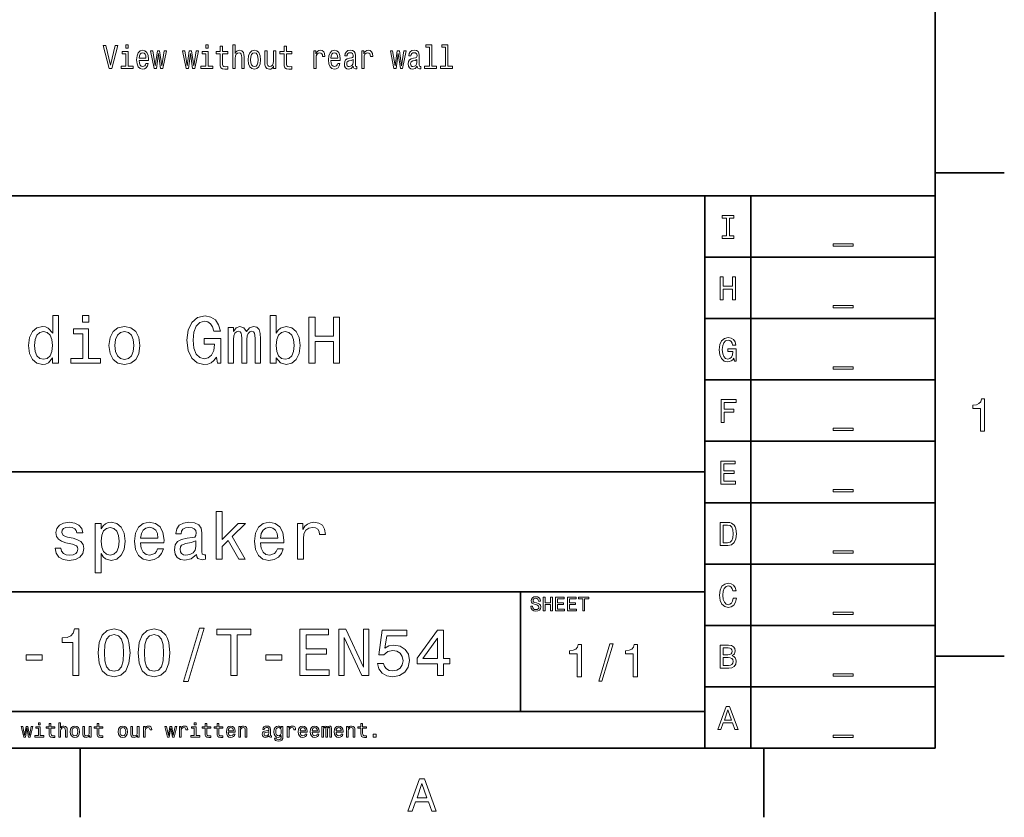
# Model space of a CAD drawing. Extents: x 0 to 354, y 0 to 250.
# Tile 8 of 14: x 245 to 352, y 2 to 89. Entities that reach past the tile are written whole.
import ezdxf

# ---------------------------------------------------------------- set-up
doc = ezdxf.new("R2010")
doc.units = 0

msp = doc.modelspace()

# ---------------------------------------------------------------- linework, layer by layer
at = {"color": 7, "lineweight": 35}
for p, q in [((344, 10), (344, 240)), ((154, 70), (344, 70)), ((319, 10), (319, 70)), ((324, 10), (324, 70)), ((344, 70), (344, 10)), ((319, 63.333332), (344, 63.333332)), ((319, 56.666668), (344, 56.666668)), ((319, 50), (344, 50)), ((319, 43.333332), (344, 43.333332)), ((154, 40), (319, 40)), ((319, 36.666668), (344, 36.666668)), ((319, 30), (344, 30)), ((154, 27), (319, 27)), ((319, 23.333334), (344, 23.333334)), ((319, 16.666666), (344, 16.666666)), ((154, 14), (319, 14)), ((10, 10), (344, 10)), ((154, 10), (344, 10))]:
    msp.add_line(p, q, dxfattribs=at)
at = {"color": 7, "lineweight": 35, "ltscale": 0.1875}
for p, q in [((344, 72.5), (351.5, 72.5)), ((344, 20), (351.5, 20)), ((251.199997, 10), (251.199997, 2.5)), ((325.399994, 10), (325.399994, 2.5))]:
    msp.add_line(p, q, dxfattribs=at)
at = {"color": 7, "lineweight": 35, "ltscale": 0.325}
msp.add_line((299, 14), (299, 27), dxfattribs=at)
at = {"color": 7, "lineweight": 13}
for points in [[(254.999802, 86.303757), (254.498352, 84.174797), (253.982498, 86.303757), (253.708725, 86.303757), (254.354263, 83.800156), (254.642441, 83.800156), (255.273575, 86.303757)], [(256.411896, 84.066727), (256.411896, 85.669754), (255.760605, 85.669754), (255.760605, 85.399582), (256.158295, 85.399582), (256.158295, 84.066727), (255.639572, 84.066727), (255.639572, 83.800156), (256.936401, 83.800156), (256.936401, 84.066727)], [(256.420532, 86.386612), (256.152527, 86.386612), (256.152527, 86.026382), (256.420532, 86.026382)], [(257.593445, 84.675514), (258.60788, 84.675514), (258.610748, 84.823212), (258.564636, 85.237473), (258.437836, 85.547272), (258.236115, 85.734596), (257.968109, 85.80304), (257.705841, 85.730988), (257.50412, 85.529259), (257.374451, 85.201454), (257.328339, 84.769173), (257.371552, 84.326096), (257.501251, 84.001884), (257.700073, 83.800156), (257.959442, 83.731712), (258.184235, 83.778542), (258.368683, 83.901024), (258.50412, 84.095543), (258.58194, 84.354912), (258.331207, 84.354912), (258.279327, 84.210815), (258.204407, 84.102753), (257.99115, 84.016296), (257.826874, 84.055916), (257.702972, 84.181999), (257.622284, 84.387329), (257.593445, 84.664711)], [(257.593445, 84.942085), (257.625153, 85.190643), (257.702972, 85.374367), (257.821136, 85.486038), (257.976746, 85.525658), (258.129486, 85.486038), (258.24762, 85.374367), (258.319672, 85.190643), (258.345612, 84.942085)], [(259.472412, 83.800156), (259.702972, 85.44281), (259.933502, 83.800156), (260.175598, 83.800156), (260.556, 85.734596), (260.311035, 85.734596), (260.054565, 84.091942), (259.826874, 85.734596), (259.576172, 85.734596), (259.348511, 84.091942), (259.09201, 85.734596), (258.849945, 85.734596), (259.230347, 83.800156)], [(262.942169, 83.800156), (263.172699, 85.44281), (263.403259, 83.800156), (263.645325, 83.800156), (264.025726, 85.734596), (263.780762, 85.734596), (263.524292, 84.091942), (263.296631, 85.734596), (263.045898, 85.734596), (262.818237, 84.091942), (262.561768, 85.734596), (262.319672, 85.734596), (262.700073, 83.800156)], [(265.086243, 84.066727), (265.086243, 85.669754), (264.434967, 85.669754), (264.434967, 85.399582), (264.832642, 85.399582), (264.832642, 84.066727), (264.313904, 84.066727), (264.313904, 83.800156), (265.610748, 83.800156), (265.610748, 84.066727)], [(265.09491, 86.386612), (264.826874, 86.386612), (264.826874, 86.026382), (265.09491, 86.026382)], [(266.385956, 85.399582), (266.385956, 84.430557), (266.403259, 84.117157), (266.483948, 83.901024), (266.645325, 83.77494), (266.919098, 83.731712), (267.218811, 83.749725), (267.218811, 84.023499), (266.999786, 84.001884), (266.800934, 84.030701), (266.694336, 84.120758), (266.648224, 84.272057), (266.639557, 84.484596), (266.639557, 85.399582), (267.218811, 85.399582), (267.218811, 85.669754), (266.639557, 85.669754), (266.639557, 86.235313), (266.385956, 86.235313), (266.385956, 85.669754), (265.947937, 85.669754), (265.947937, 85.399582)], [(267.780762, 83.800156), (268.034363, 83.800156), (268.034363, 84.91687), (268.060303, 85.17263), (268.14389, 85.359955), (268.27356, 85.475227), (268.446472, 85.518456), (268.584808, 85.48243), (268.671265, 85.38517), (268.714478, 85.223068), (268.728912, 85.006927), (268.728912, 83.800156), (268.982513, 83.800156), (268.982513, 85.07177), (268.970978, 85.32753), (268.919098, 85.54007), (268.749084, 85.734596), (268.483948, 85.80304), (268.339844, 85.777824), (268.215942, 85.709381), (268.112183, 85.601311), (268.034363, 85.453613), (268.034363, 86.386612), (267.780762, 86.386612)], [(269.440704, 84.765572), (269.486816, 84.326096), (269.619385, 84.001884), (269.829773, 83.800156), (270.112183, 83.731712), (270.391724, 83.800156), (270.602112, 83.998283), (270.73468, 84.322487), (270.783661, 84.765572), (270.73468, 85.205055), (270.602112, 85.532867), (270.391724, 85.730988), (270.112183, 85.80304), (269.829773, 85.730988), (269.619385, 85.529259), (269.486816, 85.205055)], [(269.700073, 84.769173), (269.726013, 85.093384), (269.806702, 85.32753), (269.936401, 85.471626), (270.112183, 85.522057), (270.285095, 85.471626), (270.414795, 85.331139), (270.495483, 85.093384), (270.524292, 84.769173), (270.495483, 84.441368), (270.414795, 84.203613), (270.285095, 84.059525), (270.112183, 84.012695), (269.936401, 84.059525), (269.806702, 84.203613), (269.726013, 84.441368)], [(272.443604, 85.734596), (272.190002, 85.734596), (272.190002, 84.617882), (272.161194, 84.358513), (272.077606, 84.171196), (271.947937, 84.055916), (271.777893, 84.019897), (271.642456, 84.048714), (271.556, 84.13517), (271.506989, 84.282867), (271.495483, 84.491798), (271.495483, 85.734596), (271.241882, 85.734596), (271.241882, 84.462982), (271.250519, 84.207214), (271.305267, 83.994682), (271.472412, 83.800156), (271.740417, 83.731712), (271.884521, 83.756927), (272.008453, 83.82177), (272.115082, 83.933441), (272.201538, 84.095543), (272.201538, 83.800156), (272.443604, 83.800156)], [(273.325439, 85.399582), (273.325439, 84.430557), (273.342743, 84.117157), (273.423431, 83.901024), (273.584808, 83.77494), (273.858582, 83.731712), (274.158295, 83.749725), (274.158295, 84.023499), (273.93927, 84.001884), (273.740417, 84.030701), (273.633789, 84.120758), (273.587708, 84.272057), (273.579041, 84.484596), (273.579041, 85.399582), (274.158295, 85.399582), (274.158295, 85.669754), (273.579041, 85.669754), (273.579041, 86.235313), (273.325439, 86.235313), (273.325439, 85.669754), (272.88739, 85.669754), (272.88739, 85.399582)], [(276.550232, 83.800156), (276.803833, 83.800156), (276.803833, 84.906067), (276.829773, 85.17263), (276.907593, 85.363556), (277.034363, 85.478828), (277.204407, 85.518456), (277.331207, 85.49324), (277.4263, 85.421196), (277.483948, 85.298714), (277.50412, 85.133011), (277.76059, 85.133011), (277.726013, 85.424797), (277.63092, 85.633728), (277.472412, 85.759811), (277.256287, 85.80304), (277.109314, 85.774216), (276.982513, 85.702171), (276.870117, 85.579697), (276.780762, 85.413986), (276.780762, 85.734596), (276.550232, 85.734596)], [(278.411896, 84.675514), (279.4263, 84.675514), (279.429199, 84.823212), (279.383087, 85.237473), (279.256287, 85.547272), (279.054565, 85.734596), (278.78653, 85.80304), (278.524292, 85.730988), (278.322571, 85.529259), (278.192871, 85.201454), (278.146759, 84.769173), (278.190002, 84.326096), (278.319672, 84.001884), (278.518524, 83.800156), (278.777893, 83.731712), (279.002686, 83.778542), (279.187103, 83.901024), (279.322571, 84.095543), (279.40036, 84.354912), (279.149658, 84.354912), (279.097778, 84.210815), (279.022858, 84.102753), (278.809601, 84.016296), (278.645325, 84.055916), (278.521423, 84.181999), (278.440735, 84.387329), (278.411896, 84.664711)], [(278.411896, 84.942085), (278.443604, 85.190643), (278.521423, 85.374367), (278.639557, 85.486038), (278.795197, 85.525658), (278.947937, 85.486038), (279.066071, 85.374367), (279.138123, 85.190643), (279.164063, 84.942085)], [(280.844177, 84.052315), (280.844177, 84.041512), (280.858582, 83.919029), (280.901825, 83.832573), (281.083374, 83.76413), (281.224579, 83.792953), (281.224579, 84.03791), (281.164063, 84.0271), (281.083374, 84.073929), (281.06897, 84.218025), (281.06897, 85.219467), (281.034393, 85.475227), (280.933502, 85.655342), (280.757721, 85.763412), (280.509888, 85.80304), (280.267822, 85.759811), (280.089142, 85.637329), (279.976746, 85.446411), (279.93927, 85.194244), (279.93927, 85.17263), (280.166931, 85.17263), (280.187134, 85.323929), (280.250519, 85.431999), (280.354279, 85.496841), (280.501251, 85.522057), (280.642456, 85.504044), (280.743317, 85.450012), (280.803833, 85.356354), (280.824005, 85.226669), (280.812469, 85.075371), (280.766357, 84.999725), (280.651093, 84.963699), (280.434967, 84.934883), (280.187134, 84.870041), (280.011322, 84.754768), (279.907593, 84.574654), (279.875885, 84.308083), (279.904694, 84.070328), (279.994019, 83.893814), (280.138123, 83.782143), (280.336975, 83.742516), (280.60498, 83.818169)], [(281.754852, 83.800156), (282.008453, 83.800156), (282.008453, 84.906067), (282.034393, 85.17263), (282.112183, 85.363556), (282.238983, 85.478828), (282.409027, 85.518456), (282.535828, 85.49324), (282.63092, 85.421196), (282.688568, 85.298714), (282.70874, 85.133011), (282.96521, 85.133011), (282.930634, 85.424797), (282.835541, 85.633728), (282.677032, 85.759811), (282.460907, 85.80304), (282.313904, 85.774216), (282.187134, 85.702171), (282.074738, 85.579697), (281.985382, 85.413986), (281.985382, 85.734596), (281.754852, 85.734596)], [(285.495483, 83.800156), (285.726013, 85.44281), (285.956573, 83.800156), (286.198639, 83.800156), (286.579041, 85.734596), (286.334106, 85.734596), (286.077606, 84.091942), (285.849945, 85.734596), (285.599213, 85.734596), (285.371552, 84.091942), (285.115082, 85.734596), (284.872986, 85.734596), (285.253418, 83.800156)], [(287.783661, 84.052315), (287.783661, 84.041512), (287.798065, 83.919029), (287.841309, 83.832573), (288.022858, 83.76413), (288.164063, 83.792953), (288.164063, 84.03791), (288.103546, 84.0271), (288.022858, 84.073929), (288.008453, 84.218025), (288.008453, 85.219467), (287.973877, 85.475227), (287.872986, 85.655342), (287.697205, 85.763412), (287.449371, 85.80304), (287.207306, 85.759811), (287.028625, 85.637329), (286.916229, 85.446411), (286.878754, 85.194244), (286.878754, 85.17263), (287.106445, 85.17263), (287.126587, 85.323929), (287.190002, 85.431999), (287.293762, 85.496841), (287.440735, 85.522057), (287.58194, 85.504044), (287.6828, 85.450012), (287.743317, 85.356354), (287.763489, 85.226669), (287.751953, 85.075371), (287.705841, 84.999725), (287.590576, 84.963699), (287.374451, 84.934883), (287.126587, 84.870041), (286.950806, 84.754768), (286.847046, 84.574654), (286.815369, 84.308083), (286.844177, 84.070328), (286.933533, 83.893814), (287.077606, 83.782143), (287.276459, 83.742516), (287.544464, 83.818169)], [(289.103546, 86.120041), (289.103546, 84.066727), (288.58194, 84.066727), (288.58194, 83.800156), (289.875885, 83.800156), (289.875885, 84.066727), (289.357147, 84.066727), (289.357147, 86.386612), (288.705841, 86.386612), (288.705841, 86.120041)], [(290.838409, 86.120041), (290.838409, 84.066727), (290.316803, 84.066727), (290.316803, 83.800156), (291.610748, 83.800156), (291.610748, 84.066727), (291.09201, 84.066727), (291.09201, 86.386612), (290.440735, 86.386612), (290.440735, 86.120041)], [(280.815369, 84.477386), (280.780762, 84.29007), (280.688568, 84.145973), (280.550232, 84.052315), (280.380188, 84.019897), (280.270691, 84.03791), (280.192871, 84.095543), (280.14389, 84.196411), (280.129486, 84.336899), (280.141022, 84.462982), (280.187134, 84.55304), (280.371552, 84.6539), (280.60498, 84.697128), (280.815369, 84.783585)], [(287.754852, 84.477386), (287.720276, 84.29007), (287.628052, 84.145973), (287.489716, 84.052315), (287.319672, 84.019897), (287.210175, 84.03791), (287.132355, 84.095543), (287.083374, 84.196411), (287.06897, 84.336899), (287.080505, 84.462982), (287.126587, 84.55304), (287.311035, 84.6539), (287.544464, 84.697128), (287.754852, 84.783585)], [(321.33429, 65.659821), (320.873199, 65.659821), (320.873199, 65.357224), (322.126801, 65.357224), (322.126801, 65.659821), (321.66571, 65.659821), (321.66571, 67.554626), (322.126801, 67.554626), (322.126801, 67.857224), (320.873199, 67.857224), (320.873199, 67.554626), (321.33429, 67.554626)], [(332.91571, 64.759239), (332.91571, 64.50708), (335.08429, 64.50708), (335.08429, 64.759239)], [(320.664276, 58.690563), (320.999298, 58.690563), (320.999298, 59.864914), (322.000732, 59.864914), (322.000732, 58.690563), (322.332123, 58.690563), (322.332123, 61.190563), (322.000732, 61.190563), (322.000732, 60.171112), (320.999298, 60.171112), (320.999298, 61.190563), (320.664276, 61.190563)], [(332.91571, 58.092579), (332.91571, 57.84042), (335.08429, 57.84042), (335.08429, 58.092579)], [(248.215851, 52.400177), (248.215851, 51.802193), (248.849854, 51.802193), (248.849854, 56.975105), (248.223053, 56.975105), (248.223053, 55.080292), (247.740356, 55.627842), (247.444962, 55.757523), (247.106339, 55.807957), (246.493958, 55.663864), (246.018448, 55.260406), (245.708649, 54.611992), (245.600586, 53.740234), (245.708649, 52.868477), (246.018448, 52.212856), (246.493958, 51.802193), (247.106339, 51.665306), (247.444962, 51.715736), (247.747559, 51.845421)], [(252.135162, 56.975105), (251.465134, 56.975105), (251.465134, 56.254642), (252.135162, 56.254642)], [(265.996826, 52.472221), (266.119324, 51.802193), (266.479553, 51.802193), (266.479553, 54.503922), (264.656769, 54.503922), (264.656769, 53.891529), (265.780701, 53.891529), (265.780701, 53.848301), (265.694244, 53.185478), (265.463684, 52.695564), (265.110657, 52.385765), (264.671204, 52.284901), (264.181274, 52.414585), (263.799438, 52.803635), (263.554474, 53.444843), (263.468018, 54.323807), (263.547272, 55.195564), (263.792236, 55.836777), (264.181274, 56.225822), (264.707214, 56.362713), (265.067444, 56.290665), (265.362823, 56.088936), (265.578979, 55.75032), (265.701447, 55.296429), (266.414703, 55.296429), (266.227386, 55.988071), (265.874359, 56.506805), (265.377228, 56.823807), (264.750427, 56.939079), (263.929108, 56.758965), (263.309509, 56.233028), (262.913269, 55.404499), (262.776367, 54.302193), (262.913269, 53.192684), (263.309509, 52.364151), (263.893097, 51.838215), (264.62796, 51.665306), (265.038635, 51.722942), (265.406067, 51.867035), (265.723053, 52.119194)], [(272.459381, 52.400177), (272.927673, 51.845421), (273.568878, 51.665306), (274.174072, 51.802193), (274.656769, 52.212856), (274.959381, 52.868477), (275.074646, 53.740234), (274.959381, 54.611992), (274.649567, 55.260406), (274.174072, 55.663864), (273.568878, 55.807957), (272.934875, 55.620636), (272.675507, 55.390087), (272.459381, 55.080292), (272.459381, 56.975105), (271.825378, 56.975105), (271.825378, 51.802193), (272.459381, 51.802193)], [(276.018463, 51.802193), (276.688477, 51.802193), (276.688477, 54.150894), (278.691376, 54.150894), (278.691376, 51.802193), (279.354187, 51.802193), (279.354187, 56.802193), (278.691376, 56.802193), (278.691376, 54.763287), (276.688477, 54.763287), (276.688477, 56.802193), (276.018463, 56.802193)], [(254.325363, 53.733028), (254.440643, 52.854065), (254.772049, 52.20565), (255.297989, 51.802193), (256.004028, 51.665306), (256.702881, 51.802193), (257.228821, 52.198448), (257.560242, 52.846863), (257.682709, 53.733028), (257.560242, 54.611992), (257.228821, 55.267609), (256.702881, 55.663864), (256.004028, 55.807957), (255.297989, 55.663864), (254.772049, 55.260406), (254.440643, 54.611992)], [(267.272064, 51.802193), (267.855621, 51.802193), (267.855621, 54.388649), (267.891663, 54.777699), (267.999725, 55.058678), (268.165436, 55.224384), (268.381561, 55.289223), (268.554474, 55.231586), (268.669739, 55.087494), (268.727386, 54.842537), (268.748993, 54.51833), (268.748993, 51.802193), (269.296539, 51.802193), (269.296539, 54.388649), (269.332581, 54.770493), (269.440643, 55.051472), (269.613556, 55.224384), (269.829681, 55.289223), (270.002594, 55.231586), (270.117859, 55.087494), (270.189911, 54.51833), (270.189911, 51.802193), (270.773499, 51.802193), (270.773499, 54.475105), (270.737488, 55.029858), (270.622192, 55.454929), (270.391663, 55.714294), (270.016998, 55.807957), (269.577515, 55.663864), (269.238922, 55.245998), (268.972351, 55.656658), (268.525665, 55.807957), (268.11499, 55.663864), (267.834015, 55.260406), (267.834015, 55.67107), (267.272064, 55.67107)], [(247.214417, 55.238792), (247.632278, 55.137928), (247.94928, 54.856949), (248.136597, 54.388649), (248.208649, 53.740234), (248.136597, 53.084614), (247.94928, 52.616314), (247.632278, 52.328129), (247.214417, 52.23447), (246.818161, 52.328129), (246.515564, 52.616314), (246.313843, 53.09182), (246.248993, 53.740234), (246.313843, 54.381443), (246.515564, 54.849743), (246.818161, 55.137928)], [(252.113556, 52.335335), (252.113556, 55.541386), (250.485306, 55.541386), (250.485306, 55.001041), (251.479538, 55.001041), (251.479538, 52.335335), (250.182709, 52.335335), (250.182709, 51.802193), (253.424789, 51.802193), (253.424789, 52.335335)], [(254.973785, 53.740234), (255.03862, 54.388649), (255.240356, 54.856949), (255.56456, 55.145134), (256.004028, 55.245998), (256.43631, 55.145134), (256.760529, 54.864151), (256.96225, 54.388649), (257.034302, 53.740234), (256.96225, 53.084614), (256.760529, 52.609108), (256.43631, 52.320923), (256.004028, 52.227264), (255.56456, 52.320923), (255.240356, 52.609108), (255.03862, 53.084614)], [(274.426239, 53.740234), (274.354187, 53.09182), (274.159668, 52.616314), (273.849854, 52.328129), (273.460815, 52.23447), (273.035736, 52.328129), (272.725952, 52.616314), (272.531433, 53.084614), (272.466583, 53.740234), (272.531433, 54.388649), (272.725952, 54.856949), (273.035736, 55.137928), (273.460815, 55.238792), (273.849854, 55.137928), (274.159668, 54.849743), (274.354187, 54.381443)], [(322.159241, 52.35891), (322.220459, 52.023895), (322.400574, 52.023895), (322.400574, 53.37476), (321.489197, 53.37476), (321.489197, 53.068565), (322.051147, 53.068565), (322.051147, 53.046951), (322.007935, 52.715538), (321.89267, 52.470581), (321.716156, 52.315681), (321.496399, 52.265251), (321.251434, 52.33009), (321.060516, 52.524616), (320.938049, 52.845222), (320.894806, 53.284702), (320.934448, 53.720581), (321.056915, 54.041187), (321.251434, 54.23571), (321.514404, 54.304153), (321.694519, 54.268131), (321.842224, 54.167267), (321.950287, 53.997959), (322.011536, 53.771015), (322.368164, 53.771015), (322.274506, 54.116837), (322.097992, 54.376202), (321.849426, 54.534702), (321.536041, 54.592339), (321.125366, 54.502281), (320.815552, 54.239311), (320.617432, 53.825047), (320.548981, 53.273895), (320.617432, 52.719139), (320.815552, 52.304874), (321.107361, 52.041908), (321.474792, 51.955452), (321.680115, 51.984268), (321.863831, 52.056316), (322.022339, 52.182396)], [(332.91571, 51.425911), (332.91571, 51.173752), (335.08429, 51.173752), (335.08429, 51.425911)], [(320.761536, 45.357231), (321.096558, 45.357231), (321.096558, 46.506367), (322.148407, 46.506367), (322.148407, 46.805359), (321.096558, 46.805359), (321.096558, 47.554638), (322.389771, 47.554638), (322.389771, 47.857231), (320.761536, 47.857231)], [(348.909241, 44.416786), (349.368164, 44.416786), (349.368164, 47.942001), (349.025208, 47.942001), (348.934448, 47.634365), (348.752899, 47.427593), (348.475525, 47.306557), (348.092224, 47.266209), (348.092224, 46.908142), (348.909241, 46.908142)], [(332.91571, 44.759247), (332.91571, 44.507088), (335.08429, 44.507088), (335.08429, 44.759247)], [(320.74353, 38.690563), (322.328522, 38.690563), (322.328522, 38.993156), (321.074921, 38.993156), (321.074921, 39.839699), (322.19165, 39.839699), (322.19165, 40.138691), (321.074921, 40.138691), (321.074921, 40.88797), (322.299713, 40.88797), (322.299713, 41.190563), (320.74353, 41.190563)], [(332.91571, 38.092579), (332.91571, 37.84042), (335.08429, 37.84042), (335.08429, 38.092579)], [(265.968353, 30.540243), (266.602356, 30.540243), (266.602356, 31.901915), (267.265167, 32.543125), (268.403503, 30.540243), (269.11676, 30.540243), (267.697449, 32.982605), (269.152771, 34.409119), (268.353088, 34.409119), (266.602356, 32.665604), (266.602356, 35.713154), (265.968353, 35.713154)], [(250.427994, 32.795288), (249.815613, 32.939377), (249.361725, 33.105083), (249.210419, 33.443703), (249.253647, 33.681454), (249.404938, 33.854362), (249.649902, 33.962433), (250.00293, 34.005661), (250.341537, 33.962433), (250.608109, 33.832748), (250.781021, 33.638226), (250.853073, 33.37886), (251.472672, 33.37886), (251.472672, 33.393269), (251.364594, 33.861568), (251.069214, 34.229004), (250.608109, 34.459553), (250.00293, 34.546005), (249.390533, 34.459553), (248.943848, 34.221798), (248.662872, 33.868774), (248.576416, 33.422089), (248.641251, 32.989811), (248.842987, 32.687218), (249.174393, 32.471077), (249.657104, 32.319782), (250.363159, 32.14687), (250.795441, 31.966757), (250.910706, 31.822664), (250.953934, 31.606525), (250.889099, 31.339954), (250.716187, 31.138226), (250.435211, 31.008543), (250.060562, 30.965315), (249.664307, 31.008543), (249.376129, 31.15984), (249.18161, 31.404797), (249.102356, 31.743414), (248.48996, 31.743414), (248.59082, 31.167044), (248.886215, 30.749176), (249.354507, 30.497015), (250.00293, 30.403355), (250.680161, 30.497015), (251.177277, 30.749176), (251.479874, 31.152636), (251.587936, 31.678572), (251.508698, 32.132462), (251.285355, 32.442261), (250.917908, 32.64399)], [(253.468353, 33.811138), (253.468353, 34.409119), (252.834335, 34.409119), (252.834335, 29.041683), (253.468353, 29.041683), (253.468353, 31.131021), (253.691681, 30.792404), (253.943848, 30.569061), (254.57785, 30.403355), (255.183044, 30.540243), (255.658539, 30.950907), (255.968338, 31.599321), (256.083618, 32.478283), (255.968338, 33.35004), (255.658539, 33.998455), (255.183044, 34.401917), (254.57785, 34.546005), (254.232025, 34.502777), (253.936646, 34.365891), (253.684479, 34.135345)], [(257.762299, 32.290962), (260.298309, 32.290962), (260.305511, 32.586353), (260.190247, 33.414883), (259.87323, 34.034481), (259.368927, 34.409119), (258.698883, 34.546005), (258.043274, 34.401917), (257.53894, 33.998455), (257.214752, 33.342838), (257.099457, 32.478283), (257.20755, 31.592117), (257.531738, 30.943701), (258.02887, 30.540243), (258.677277, 30.403355), (259.239227, 30.497015), (259.700317, 30.741972), (260.03894, 31.131021), (260.233459, 31.649754), (259.606689, 31.649754), (259.47699, 31.361568), (259.289673, 31.14543), (258.756531, 30.972519), (258.345856, 31.051771), (258.036072, 31.303932), (257.834351, 31.714594), (257.762299, 32.269348)], [(263.842987, 31.044565), (263.842987, 31.022953), (263.878998, 30.777996), (263.987091, 30.605085), (264.440979, 30.468197), (264.794006, 30.525833), (264.794006, 31.015747), (264.6427, 30.994133), (264.440979, 31.087793), (264.404938, 31.375978), (264.404938, 33.37886), (264.318481, 33.890388), (264.066345, 34.250618), (263.626831, 34.466755), (263.007263, 34.546005), (262.402069, 34.459553), (261.955383, 34.214596), (261.674408, 33.832748), (261.58075, 33.328426), (261.58075, 33.285198), (262.149902, 33.285198), (262.200317, 33.587795), (262.358826, 33.803932), (262.618195, 33.933617), (262.985626, 33.984047), (263.338654, 33.948025), (263.59082, 33.839954), (263.742126, 33.652634), (263.792542, 33.393269), (263.763733, 33.090675), (263.648468, 32.939377), (263.360291, 32.867332), (262.819946, 32.809696), (262.200317, 32.680012), (261.760864, 32.449467), (261.501495, 32.089233), (261.422241, 31.556093), (261.494293, 31.080589), (261.717621, 30.727564), (262.07785, 30.504221), (262.574982, 30.424969), (263.244995, 30.576265)], [(270.773834, 32.290962), (273.309845, 32.290962), (273.317047, 32.586353), (273.201782, 33.414883), (272.884766, 34.034481), (272.380463, 34.409119), (271.710419, 34.546005), (271.05481, 34.401917), (270.550476, 33.998455), (270.226257, 33.342838), (270.110992, 32.478283), (270.219055, 31.592117), (270.543274, 30.943701), (271.040405, 30.540243), (271.688812, 30.403355), (272.250763, 30.497015), (272.711853, 30.741972), (273.050476, 31.131021), (273.244995, 31.649754), (272.618195, 31.649754), (272.488525, 31.361568), (272.301208, 31.14543), (271.768066, 30.972519), (271.357391, 31.051771), (271.047607, 31.303932), (270.845886, 31.714594), (270.773834, 32.269348)], [(274.794006, 30.540243), (275.428009, 30.540243), (275.428009, 32.75206), (275.492859, 33.285198), (275.687378, 33.667046), (276.004364, 33.897591), (276.429443, 33.976841), (276.74646, 33.926411), (276.984192, 33.782318), (277.128296, 33.537361), (277.178711, 33.205948), (277.819946, 33.205948), (277.73349, 33.789524), (277.495728, 34.20739), (277.099487, 34.459553), (276.559143, 34.546005), (276.191681, 34.488369), (275.874695, 34.344276), (275.593719, 34.099319), (275.370361, 33.76791), (275.370361, 34.409119), (274.794006, 34.409119)], [(321.496399, 34.523895), (320.664276, 34.523895), (320.664276, 32.023895), (321.496399, 32.023895), (321.889038, 32.103146), (322.180847, 32.344501), (322.360962, 32.737152), (322.425812, 33.273895), (322.368164, 33.821445), (322.296112, 34.037582), (322.195251, 34.210495), (321.903473, 34.444645), (321.712555, 34.502281)], [(321.471191, 34.224903), (321.744965, 34.170868), (321.932281, 34.005165), (322.043945, 33.709774), (322.079987, 33.273895), (322.040344, 32.852425), (321.92868, 32.557037), (321.737762, 32.380524), (321.471191, 32.322887), (320.999298, 32.322887), (320.999298, 34.224903)], [(254.469788, 30.972519), (254.044708, 31.066179), (253.734909, 31.354364), (253.54039, 31.822664), (253.475555, 32.478283), (253.54039, 33.126698), (253.734909, 33.594997), (254.044708, 33.875977), (254.469788, 33.976841), (254.858841, 33.875977), (255.16864, 33.587795), (255.363159, 33.119495), (255.435211, 32.478283), (255.363159, 31.829868), (255.16864, 31.354364), (254.858841, 31.066179)], [(257.762299, 32.824104), (257.841553, 33.321224), (258.036072, 33.68866), (258.331451, 33.912003), (258.72052, 33.991253), (259.102356, 33.912003), (259.397736, 33.68866), (259.57785, 33.321224), (259.6427, 32.824104)], [(270.773834, 32.824104), (270.853088, 33.321224), (271.047607, 33.68866), (271.342987, 33.912003), (271.732025, 33.991253), (272.113892, 33.912003), (272.409271, 33.68866), (272.589386, 33.321224), (272.654236, 32.824104)], [(263.770935, 31.894711), (263.684479, 31.520071), (263.453949, 31.231886), (263.108124, 31.044565), (262.683044, 30.979725), (262.409271, 31.015747), (262.214752, 31.131021), (262.092255, 31.33275), (262.056244, 31.613729), (262.085052, 31.865892), (262.200317, 32.046005), (262.661438, 32.247734), (263.244995, 32.33419), (263.770935, 32.507103)], [(332.91571, 31.425913), (332.91571, 31.173752), (335.08429, 31.173752), (335.08429, 31.425913)], [(322.083588, 26.286623), (322.011536, 25.984028), (321.89267, 25.767891), (321.726959, 25.634605), (321.53244, 25.591377), (321.298279, 25.656219), (321.114563, 25.850742), (320.992065, 26.167746), (320.952454, 26.607227), (320.992065, 27.043106), (321.110962, 27.363712), (321.294678, 27.558235), (321.53244, 27.62668), (321.705322, 27.590656), (321.853027, 27.489792), (321.968292, 27.327688), (322.047546, 27.104345), (322.389771, 27.104345), (322.281708, 27.446564), (322.094391, 27.705931), (321.838623, 27.868034), (321.53244, 27.925671), (321.150574, 27.835613), (320.858795, 27.583452), (320.671478, 27.169188), (320.606628, 26.607227), (320.671478, 26.045267), (320.858795, 25.631002), (321.150574, 25.375238), (321.53244, 25.288784), (321.867432, 25.357227), (322.137604, 25.548149), (322.328522, 25.861549), (322.429413, 26.286623)], [(300.309082, 25.413544), (300.112396, 25.413544), (300.155609, 25.184437), (300.263702, 25.015848), (300.430115, 24.914265), (300.654907, 24.87752), (300.877533, 24.912102), (301.043945, 25.007204), (301.149841, 25.15634), (301.188751, 25.353025), (301.156342, 25.530258), (301.065552, 25.644812), (300.918579, 25.720461), (300.721893, 25.776655), (300.553314, 25.817722), (300.443085, 25.865273), (300.380402, 25.934437), (300.360962, 26.042505), (300.380402, 26.139769), (300.436584, 26.213255), (300.523041, 26.262968), (300.641937, 26.280258), (300.76297, 26.258644), (300.858063, 26.200287), (300.920746, 26.103025), (300.951019, 25.97118), (301.147705, 25.97118), (301.147705, 25.975504), (301.113098, 26.178673), (301.011536, 26.329969), (300.851593, 26.425072), (300.635437, 26.457491), (300.440918, 26.425072), (300.289612, 26.334293), (300.192352, 26.193804), (300.157776, 26.012247), (300.185883, 25.850143), (300.268005, 25.739912), (300.397705, 25.666426), (300.574921, 25.610229), (300.75, 25.560518), (300.881836, 25.512968), (300.961823, 25.443804), (300.989899, 25.331411), (300.963989, 25.216858), (300.896973, 25.130402), (300.79538, 25.076368), (300.663544, 25.059076), (300.516571, 25.082851), (300.404175, 25.152016), (300.332855, 25.264408)], [(301.450287, 24.918587), (301.651306, 24.918587), (301.651306, 25.623198), (302.252167, 25.623198), (302.252167, 24.918587), (302.451019, 24.918587), (302.451019, 26.418587), (302.252167, 26.418587), (302.252167, 25.806915), (301.651306, 25.806915), (301.651306, 26.418587), (301.450287, 26.418587)], [(302.798981, 24.918587), (303.75, 24.918587), (303.75, 25.100143), (302.997833, 25.100143), (302.997833, 25.608068), (303.667877, 25.608068), (303.667877, 25.787462), (302.997833, 25.787462), (302.997833, 26.23703), (303.732697, 26.23703), (303.732697, 26.418587), (302.798981, 26.418587)], [(304.100159, 24.918587), (305.051147, 24.918587), (305.051147, 25.100143), (304.298981, 25.100143), (304.298981, 25.608068), (304.969025, 25.608068), (304.969025, 25.787462), (304.298981, 25.787462), (304.298981, 26.23703), (305.033875, 26.23703), (305.033875, 26.418587), (304.100159, 26.418587)], [(305.755768, 24.918587), (305.95462, 24.918587), (305.95462, 26.23703), (306.408508, 26.23703), (306.408508, 26.418587), (305.299713, 26.418587), (305.299713, 26.23703), (305.755768, 26.23703)], [(332.91571, 24.759245), (332.91571, 24.507084), (335.08429, 24.507084), (335.08429, 24.759245)], [(250.414246, 17.915356), (251.06987, 17.915356), (251.06987, 22.951378), (250.579956, 22.951378), (250.450272, 22.511898), (250.190903, 22.216509), (249.794647, 22.043598), (249.247101, 21.985962), (249.247101, 21.474434), (250.414246, 21.474434)], [(253.144806, 20.357719), (253.252869, 19.226595), (253.591492, 18.419678), (254.131836, 17.929766), (254.881104, 17.771263), (255.623184, 17.929766), (256.163513, 18.419678), (256.494934, 19.226595), (256.610229, 20.357719), (256.494934, 21.481638), (256.358063, 21.928324), (256.163513, 22.295759), (255.623184, 22.785673), (254.881104, 22.951378), (254.131836, 22.785673), (253.591492, 22.288555), (253.252869, 21.481638)], [(257.481964, 20.357719), (257.590027, 19.226595), (257.92865, 18.419678), (258.468994, 17.929766), (259.218292, 17.771263), (259.960358, 17.929766), (260.500702, 18.419678), (260.832123, 19.226595), (260.947388, 20.357719), (260.832123, 21.481638), (260.695221, 21.928324), (260.500702, 22.295759), (259.960358, 22.785673), (259.218292, 22.951378), (258.468994, 22.785673), (257.92865, 22.288555), (257.590027, 21.481638)], [(262.431549, 17.245327), (262.92865, 17.245327), (264.67218, 23.052242), (264.167847, 23.052242)], [(267.561218, 17.915356), (268.22406, 17.915356), (268.22406, 22.310169), (269.73703, 22.310169), (269.73703, 22.915356), (266.041046, 22.915356), (266.041046, 22.310169), (267.561218, 22.310169)], [(275.054016, 17.915356), (278.22406, 17.915356), (278.22406, 18.520542), (275.716858, 18.520542), (275.716858, 20.213627), (277.950287, 20.213627), (277.950287, 20.811609), (275.716858, 20.811609), (275.716858, 22.310169), (278.166412, 22.310169), (278.166412, 22.915356), (275.054016, 22.915356)], [(279.261536, 17.915356), (279.859497, 17.915356), (279.859497, 22.014778), (281.77594, 17.915356), (282.546814, 17.915356), (282.546814, 22.915356), (281.94165, 22.915356), (281.94165, 18.815931), (280.046814, 22.915356), (279.261536, 22.915356)], [(283.45459, 19.219391), (283.613098, 18.628613), (283.966125, 18.167517), (284.484863, 17.879333), (285.147675, 17.771263), (285.875366, 17.900946), (286.444519, 18.253973), (286.804749, 18.815931), (286.94162, 19.536392), (286.819153, 20.206421), (286.473328, 20.732359), (285.932983, 21.070976), (285.234131, 21.193453), (284.693787, 21.106998), (284.27594, 20.869246), (284.477661, 22.216509), (286.667847, 22.216509), (286.667847, 22.807285), (283.994934, 22.807285), (283.598694, 20.155991), (284.175049, 20.155991), (284.592926, 20.494606), (285.126068, 20.617085), (285.587158, 20.537834), (285.940186, 20.307287), (286.163513, 19.95426), (286.242798, 19.50037), (286.163513, 19.04648), (285.932983, 18.693453), (285.579956, 18.47011), (285.126068, 18.39086), (284.744232, 18.441292), (284.448853, 18.606998), (284.232697, 18.866364), (284.124634, 19.219391)], [(289.974762, 17.915356), (290.623169, 17.915356), (290.623169, 19.154549), (291.336426, 19.154549), (291.336426, 19.730917), (290.623169, 19.730917), (290.623169, 22.807285), (289.96756, 22.807285), (287.777344, 19.788555), (287.777344, 19.154549), (289.974762, 19.154549)], [(253.836441, 20.357719), (253.894073, 21.229477), (254.074188, 21.856277), (254.398407, 22.223713), (254.881104, 22.353395), (255.356613, 22.223713), (255.680817, 21.856277), (255.860931, 21.229477), (255.918579, 20.357719), (255.860931, 19.478756), (255.680817, 18.851955), (255.356613, 18.48452), (254.881104, 18.362041), (254.398407, 18.48452), (254.074188, 18.851955), (253.894073, 19.478756)], [(258.173615, 20.357719), (258.231262, 21.229477), (258.411377, 21.856277), (258.735565, 22.223713), (259.218292, 22.353395), (259.693787, 22.223713), (260.018005, 21.856277), (260.19812, 21.229477), (260.255737, 20.357719), (260.19812, 19.478756), (260.018005, 18.851955), (259.693787, 18.48452), (259.218292, 18.362041), (258.735565, 18.48452), (258.411377, 18.851955), (258.231262, 19.478756)], [(288.382568, 19.730917), (289.974762, 21.971552), (289.974762, 19.730917)], [(305.142914, 17.746147), (305.601837, 17.746147), (305.601837, 21.271362), (305.258881, 21.271362), (305.168121, 20.963726), (304.986572, 20.756954), (304.709198, 20.635918), (304.325897, 20.595572), (304.325897, 20.237501), (305.142914, 20.237501)], [(307.482971, 17.277126), (307.830933, 17.277126), (309.051392, 21.341969), (308.698364, 21.341969)], [(311.214935, 17.746147), (311.673889, 17.746147), (311.673889, 21.271362), (311.330933, 21.271362), (311.240173, 20.963726), (311.058594, 20.756954), (310.781219, 20.635918), (310.397949, 20.595572), (310.397949, 20.237501), (311.214935, 20.237501)], [(321.950287, 20.041426), (322.202454, 20.250359), (322.267303, 20.39085), (322.28891, 20.563761), (322.242065, 20.833933), (322.101593, 21.028458), (321.874634, 21.147333), (321.557648, 21.190561), (320.667877, 21.190561), (320.667877, 18.690561), (321.608063, 18.690561), (321.943085, 18.740993), (322.19165, 18.888687), (322.346558, 19.122837), (322.400574, 19.43984), (322.368164, 19.652376), (322.281708, 19.82889), (322.141205, 19.958572)], [(321.489197, 20.153097), (320.999298, 20.153097), (320.999298, 20.891569), (321.518005, 20.891569), (321.712555, 20.869957), (321.849426, 20.805115), (321.932281, 20.693443), (321.96109, 20.527737), (321.92868, 20.36203), (321.842224, 20.246758), (321.694519, 20.174711)], [(245.334991, 19.565212), (247.078506, 19.565212), (247.078506, 20.134377), (245.334991, 20.134377)], [(271.358063, 19.565212), (273.101563, 19.565212), (273.101563, 20.134377), (271.358063, 20.134377)], [(321.568451, 18.989553), (320.999298, 18.989553), (320.999298, 19.850504), (321.536041, 19.850504), (321.76297, 19.825287), (321.925079, 19.74964), (322.022339, 19.619957), (322.054749, 19.432636), (322.022339, 19.234509), (321.932281, 19.097622), (321.780975, 19.014769)], [(332.91571, 18.092579), (332.91571, 17.840418), (335.08429, 17.840418), (335.08429, 18.092579)], [(320.404907, 12.023895), (320.736328, 12.023895), (320.999298, 12.758765), (321.997131, 12.758765), (322.260101, 12.023895), (322.598694, 12.023895), (321.683716, 14.527497), (321.316284, 14.527497)], [(321.114563, 13.064961), (321.5, 14.167267), (321.885437, 13.064961)], [(245.257233, 11.214337), (245.43013, 12.199928), (245.603043, 11.214337), (245.784607, 11.214337), (246.069901, 12.375), (245.886185, 12.375), (245.693817, 11.389409), (245.523071, 12.375), (245.335022, 12.375), (245.164276, 11.389409), (244.971924, 12.375), (244.790359, 12.375), (245.075668, 11.214337)], [(246.865295, 11.37428), (246.865295, 12.336096), (246.376831, 12.336096), (246.376831, 12.173991), (246.675095, 12.173991), (246.675095, 11.37428), (246.286041, 11.37428), (246.286041, 11.214337), (247.258667, 11.214337), (247.258667, 11.37428)], [(246.87178, 12.766211), (246.670776, 12.766211), (246.670776, 12.550073), (246.87178, 12.550073)], [(247.840088, 12.173991), (247.840088, 11.59258), (247.853058, 11.404539), (247.913574, 11.274856), (248.034607, 11.199207), (248.239929, 11.173271), (248.464722, 11.184078), (248.464722, 11.348343), (248.300446, 11.335375), (248.151321, 11.352666), (248.07135, 11.4067), (248.036774, 11.497478), (248.030273, 11.625), (248.030273, 12.173991), (248.464722, 12.173991), (248.464722, 12.336096), (248.030273, 12.336096), (248.030273, 12.675432), (247.840088, 12.675432), (247.840088, 12.336096), (247.511551, 12.336096), (247.511551, 12.173991)], [(248.8862, 11.214337), (249.076385, 11.214337), (249.076385, 11.884366), (249.095856, 12.037825), (249.158524, 12.150216), (249.255798, 12.21938), (249.385468, 12.245317), (249.489227, 12.223703), (249.554062, 12.165346), (249.586487, 12.068084), (249.59729, 11.938401), (249.59729, 11.214337), (249.787491, 11.214337), (249.787491, 11.977305), (249.778839, 12.130764), (249.739929, 12.258286), (249.612427, 12.375), (249.413574, 12.416066), (249.305496, 12.400937), (249.212555, 12.359871), (249.13475, 12.295029), (249.076385, 12.206412), (249.076385, 12.766211), (248.8862, 12.766211)], [(250.131149, 11.793588), (250.165741, 11.5299), (250.265167, 11.335375), (250.422943, 11.214337), (250.63475, 11.173271), (250.844406, 11.214337), (251.002197, 11.333214), (251.101608, 11.527738), (251.138367, 11.793588), (251.101608, 12.057277), (251.002197, 12.253963), (250.844406, 12.372839), (250.63475, 12.416066), (250.422943, 12.372839), (250.265167, 12.251801), (250.165741, 12.057277)], [(250.325684, 11.79575), (250.345123, 11.990274), (250.40564, 12.130764), (250.502899, 12.217219), (250.63475, 12.247478), (250.764435, 12.217219), (250.861694, 12.132925), (250.922211, 11.990274), (250.943832, 11.79575), (250.922211, 11.599064), (250.861694, 11.456412), (250.764435, 11.369957), (250.63475, 11.341859), (250.502899, 11.369957), (250.40564, 11.456412), (250.345123, 11.599064)], [(252.383316, 12.375), (252.193115, 12.375), (252.193115, 11.704971), (252.171509, 11.549352), (252.108826, 11.43696), (252.011566, 11.367796), (251.884033, 11.346182), (251.78244, 11.363473), (251.717606, 11.415346), (251.680862, 11.503963), (251.672211, 11.629323), (251.672211, 12.375), (251.482025, 12.375), (251.482025, 11.612032), (251.488495, 11.458573), (251.529572, 11.331052), (251.654938, 11.214337), (251.855927, 11.173271), (251.964005, 11.188401), (252.056946, 11.227305), (252.136917, 11.294309), (252.201752, 11.391571), (252.201752, 11.214337), (252.383316, 11.214337)], [(253.044708, 12.173991), (253.044708, 11.59258), (253.057678, 11.404539), (253.118195, 11.274856), (253.239227, 11.199207), (253.44455, 11.173271), (253.669342, 11.184078), (253.669342, 11.348343), (253.505066, 11.335375), (253.355942, 11.352666), (253.27597, 11.4067), (253.241394, 11.497478), (253.234894, 11.625), (253.234894, 12.173991), (253.669342, 12.173991), (253.669342, 12.336096), (253.234894, 12.336096), (253.234894, 12.675432), (253.044708, 12.675432), (253.044708, 12.336096), (252.716171, 12.336096), (252.716171, 12.173991)], [(255.33577, 11.793588), (255.370361, 11.5299), (255.469788, 11.335375), (255.627563, 11.214337), (255.839371, 11.173271), (256.049011, 11.214337), (256.206818, 11.333214), (256.306213, 11.527738), (256.342987, 11.793588), (256.306213, 12.057277), (256.206818, 12.253963), (256.049011, 12.372839), (255.839371, 12.416066), (255.627563, 12.372839), (255.469788, 12.251801), (255.370361, 12.057277)], [(255.530304, 11.79575), (255.549744, 11.990274), (255.61026, 12.130764), (255.70752, 12.217219), (255.839371, 12.247478), (255.969055, 12.217219), (256.066315, 12.132925), (256.126831, 11.990274), (256.148438, 11.79575), (256.126831, 11.599064), (256.066315, 11.456412), (255.969055, 11.369957), (255.839371, 11.341859), (255.70752, 11.369957), (255.61026, 11.456412), (255.549744, 11.599064)], [(257.587952, 12.375), (257.397736, 12.375), (257.397736, 11.704971), (257.376129, 11.549352), (257.313446, 11.43696), (257.216187, 11.367796), (257.088654, 11.346182), (256.987061, 11.363473), (256.922241, 11.415346), (256.885498, 11.503963), (256.876831, 11.629323), (256.876831, 12.375), (256.686646, 12.375), (256.686646, 11.612032), (256.693115, 11.458573), (256.734192, 11.331052), (256.859558, 11.214337), (257.060547, 11.173271), (257.16864, 11.188401), (257.261566, 11.227305), (257.341553, 11.294309), (257.406372, 11.391571), (257.406372, 11.214337), (257.587952, 11.214337)], [(258.065613, 11.214337), (258.255798, 11.214337), (258.255798, 11.877882), (258.275269, 12.037825), (258.333618, 12.152378), (258.428711, 12.221542), (258.556244, 12.245317), (258.651337, 12.230187), (258.722656, 12.18696), (258.7659, 12.113473), (258.781006, 12.01405), (258.973389, 12.01405), (258.947449, 12.189121), (258.876129, 12.314482), (258.757263, 12.39013), (258.595154, 12.416066), (258.484924, 12.398775), (258.389801, 12.355548), (258.305511, 12.282061), (258.238525, 12.182637), (258.238525, 12.375), (258.065613, 12.375)], [(260.871094, 11.214337), (261.044006, 12.199928), (261.216919, 11.214337), (261.398468, 11.214337), (261.683777, 12.375), (261.500061, 12.375), (261.307678, 11.389409), (261.136932, 12.375), (260.948883, 12.375), (260.778137, 11.389409), (260.585785, 12.375), (260.404236, 12.375), (260.689514, 11.214337)], [(261.969055, 11.214337), (262.159271, 11.214337), (262.159271, 11.877882), (262.178711, 12.037825), (262.237091, 12.152378), (262.332184, 12.221542), (262.459717, 12.245317), (262.55481, 12.230187), (262.626129, 12.18696), (262.669373, 12.113473), (262.684479, 12.01405), (262.876831, 12.01405), (262.850922, 12.189121), (262.779602, 12.314482), (262.660706, 12.39013), (262.498596, 12.416066), (262.388367, 12.398775), (262.293274, 12.355548), (262.208984, 12.282061), (262.141968, 12.182637), (262.141968, 12.375), (261.969055, 12.375)], [(263.780304, 11.37428), (263.780304, 12.336096), (263.29184, 12.336096), (263.29184, 12.173991), (263.590118, 12.173991), (263.590118, 11.37428), (263.20105, 11.37428), (263.20105, 11.214337), (264.173676, 11.214337), (264.173676, 11.37428)], [(263.786804, 12.766211), (263.585785, 12.766211), (263.585785, 12.550073), (263.786804, 12.550073)], [(264.755096, 12.173991), (264.755096, 11.59258), (264.768066, 11.404539), (264.828583, 11.274856), (264.949615, 11.199207), (265.154968, 11.173271), (265.37973, 11.184078), (265.37973, 11.348343), (265.215454, 11.335375), (265.066345, 11.352666), (264.986359, 11.4067), (264.951782, 11.497478), (264.945313, 11.625), (264.945313, 12.173991), (265.37973, 12.173991), (265.37973, 12.336096), (264.945313, 12.336096), (264.945313, 12.675432), (264.755096, 12.675432), (264.755096, 12.336096), (264.426575, 12.336096), (264.426575, 12.173991)], [(266.056244, 12.173991), (266.056244, 11.59258), (266.069214, 11.404539), (266.12973, 11.274856), (266.250793, 11.199207), (266.456116, 11.173271), (266.680908, 11.184078), (266.680908, 11.348343), (266.516632, 11.335375), (266.367493, 11.352666), (266.287537, 11.4067), (266.25293, 11.497478), (266.24646, 11.625), (266.24646, 12.173991), (266.680908, 12.173991), (266.680908, 12.336096), (266.24646, 12.336096), (266.24646, 12.675432), (266.056244, 12.675432), (266.056244, 12.336096), (265.727722, 12.336096), (265.727722, 12.173991)], [(267.268799, 11.739553), (268.029602, 11.739553), (268.031769, 11.82817), (267.997192, 12.076729), (267.902069, 12.262609), (267.750793, 12.375), (267.549774, 12.416066), (267.353088, 12.372839), (267.201782, 12.251801), (267.104523, 12.055116), (267.069946, 11.79575), (267.102356, 11.5299), (267.199615, 11.335375), (267.348755, 11.214337), (267.543274, 11.173271), (267.711884, 11.201369), (267.85022, 11.274856), (267.951782, 11.391571), (268.010132, 11.547191), (267.822113, 11.547191), (267.783203, 11.460735), (267.72699, 11.395893), (267.567078, 11.34402), (267.443848, 11.367796), (267.350922, 11.443444), (267.290405, 11.566643), (267.268799, 11.733069)], [(267.268799, 11.899496), (267.292572, 12.048632), (267.350922, 12.158862), (267.439545, 12.225864), (267.556244, 12.24964), (267.670807, 12.225864), (267.75943, 12.158862), (267.813477, 12.048632), (267.832916, 11.899496)], [(268.403503, 11.214337), (268.593719, 11.214337), (268.593719, 11.884366), (268.613159, 12.037825), (268.675842, 12.150216), (268.773132, 12.21938), (268.902802, 12.245317), (269.006531, 12.223703), (269.071381, 12.165346), (269.103821, 12.068084), (269.114624, 11.938401), (269.114624, 11.214337), (269.30481, 11.214337), (269.30481, 11.977305), (269.296173, 12.130764), (269.257263, 12.258286), (269.129761, 12.375), (268.930908, 12.416066), (268.820679, 12.400937), (268.727722, 12.359871), (268.647766, 12.290707), (268.585083, 12.197767), (268.585083, 12.375), (268.403503, 12.375)], [(271.695313, 11.365634), (271.695313, 11.35915), (271.706116, 11.285663), (271.738525, 11.233789), (271.874695, 11.192723), (271.980621, 11.210014), (271.980621, 11.356989), (271.935242, 11.350505), (271.874695, 11.378602), (271.863892, 11.465057), (271.863892, 12.065923), (271.837952, 12.21938), (271.762329, 12.32745), (271.630463, 12.392291), (271.44458, 12.416066), (271.263031, 12.39013), (271.129028, 12.316643), (271.044739, 12.202089), (271.016632, 12.050793), (271.016632, 12.037825), (271.187378, 12.037825), (271.202515, 12.128603), (271.250061, 12.193444), (271.327881, 12.232349), (271.43811, 12.247478), (271.544006, 12.236671), (271.619659, 12.204251), (271.665039, 12.148055), (271.680176, 12.070245), (271.671539, 11.979467), (271.636963, 11.934078), (271.550507, 11.912464), (271.388397, 11.895173), (271.202515, 11.856268), (271.070679, 11.787104), (270.992859, 11.679035), (270.969086, 11.519093), (270.990692, 11.376441), (271.057709, 11.270534), (271.165771, 11.20353), (271.314911, 11.179755), (271.51593, 11.225144)], [(271.673706, 11.620677), (271.647766, 11.508286), (271.578613, 11.42183), (271.474854, 11.365634), (271.347321, 11.346182), (271.265198, 11.356989), (271.206848, 11.391571), (271.170105, 11.452089), (271.159302, 11.536384), (271.167938, 11.612032), (271.202515, 11.666066), (271.340851, 11.726585), (271.51593, 11.752522), (271.673706, 11.804395)], [(273.210449, 11.266211), (273.210449, 12.375), (273.02887, 12.375), (273.02887, 12.18696), (272.879761, 12.357709), (272.788971, 12.400937), (272.687378, 12.416066), (272.503662, 12.372839), (272.361023, 12.251801), (272.268066, 12.057277), (272.235657, 11.79575), (272.268066, 11.532061), (272.361023, 11.337536), (272.503662, 11.214337), (272.687378, 11.173271), (272.791138, 11.188401), (272.877594, 11.227305), (273.02887, 11.391571), (273.02887, 11.227305), (273.011597, 11.097623), (272.96405, 11.004683), (272.87326, 10.950648), (272.737091, 10.931196), (272.618225, 10.944164), (272.533936, 10.976585), (272.484222, 11.032782), (272.469086, 11.10843), (272.28537, 11.10843), (272.28537, 11.099784), (272.313477, 10.961455), (272.399933, 10.857709), (272.538269, 10.790707), (272.726288, 10.766931), (272.95108, 10.799352), (273.10022, 10.89013), (273.184509, 11.047911)], [(272.432343, 11.79575), (272.451782, 11.988112), (272.510162, 12.130764), (272.600922, 12.215057), (272.721985, 12.245317), (272.849487, 12.215057), (272.94458, 12.130764), (273.00293, 11.988112), (273.024567, 11.79575), (273.00293, 11.599064), (272.94458, 11.458573), (272.849487, 11.372118), (272.721985, 11.34402), (272.600922, 11.372118), (272.510162, 11.458573), (272.451782, 11.601225)], [(273.679474, 11.214337), (273.869659, 11.214337), (273.869659, 11.877882), (273.889099, 12.037825), (273.947479, 12.152378), (274.042572, 12.221542), (274.170105, 12.245317), (274.265198, 12.230187), (274.336517, 12.18696), (274.379761, 12.113473), (274.394897, 12.01405), (274.58725, 12.01405), (274.56131, 12.189121), (274.48999, 12.314482), (274.371094, 12.39013), (274.208984, 12.416066), (274.098755, 12.398775), (274.003662, 12.355548), (273.919373, 12.282061), (273.852356, 12.182637), (273.852356, 12.375), (273.679474, 12.375)], [(275.075714, 11.739553), (275.836517, 11.739553), (275.838684, 11.82817), (275.804108, 12.076729), (275.709015, 12.262609), (275.557709, 12.375), (275.356689, 12.416066), (275.160004, 12.372839), (275.008728, 12.251801), (274.911438, 12.055116), (274.876862, 11.79575), (274.909302, 11.5299), (275.006561, 11.335375), (275.155701, 11.214337), (275.35022, 11.173271), (275.518799, 11.201369), (275.657135, 11.274856), (275.758728, 11.391571), (275.817078, 11.547191), (275.629028, 11.547191), (275.590118, 11.460735), (275.533936, 11.395893), (275.373993, 11.34402), (275.250793, 11.367796), (275.157837, 11.443444), (275.097351, 11.566643), (275.075714, 11.733069)], [(275.075714, 11.899496), (275.099487, 12.048632), (275.157837, 12.158862), (275.24646, 12.225864), (275.36319, 12.24964), (275.477722, 12.225864), (275.566345, 12.158862), (275.620392, 12.048632), (275.639832, 11.899496)], [(276.376892, 11.739553), (277.137695, 11.739553), (277.139832, 11.82817), (277.105255, 12.076729), (277.010162, 12.262609), (276.858856, 12.375), (276.657837, 12.416066), (276.461182, 12.372839), (276.309875, 12.251801), (276.212616, 12.055116), (276.17804, 11.79575), (276.210449, 11.5299), (276.307709, 11.335375), (276.456848, 11.214337), (276.651367, 11.173271), (276.819946, 11.201369), (276.958282, 11.274856), (277.059875, 11.391571), (277.118225, 11.547191), (276.930176, 11.547191), (276.891296, 11.460735), (276.835083, 11.395893), (276.67514, 11.34402), (276.551941, 11.367796), (276.459015, 11.443444), (276.398499, 11.566643), (276.376892, 11.733069)], [(276.376892, 11.899496), (276.400635, 12.048632), (276.459015, 12.158862), (276.547607, 12.225864), (276.664337, 12.24964), (276.7789, 12.225864), (276.867493, 12.158862), (276.921539, 12.048632), (276.940979, 11.899496)], [(277.435974, 11.214337), (277.611023, 11.214337), (277.611023, 11.990274), (277.621826, 12.106989), (277.654236, 12.191282), (277.703979, 12.240994), (277.768799, 12.260447), (277.820679, 12.243155), (277.855255, 12.199928), (277.872559, 12.126441), (277.879028, 12.029179), (277.879028, 11.214337), (278.043304, 11.214337), (278.043304, 11.990274), (278.054108, 12.104827), (278.086548, 12.189121), (278.138397, 12.240994), (278.203247, 12.260447), (278.255127, 12.243155), (278.289703, 12.199928), (278.31131, 12.029179), (278.31131, 11.214337), (278.486389, 11.214337), (278.486389, 12.016211), (278.475586, 12.182637), (278.44101, 12.310159), (278.371826, 12.387968), (278.25946, 12.416066), (278.127594, 12.372839), (278.026001, 12.247478), (277.946045, 12.370678), (277.812042, 12.416066), (277.688843, 12.372839), (277.604553, 12.251801), (277.604553, 12.375), (277.435974, 12.375)], [(278.979187, 11.739553), (279.73999, 11.739553), (279.742157, 11.82817), (279.707581, 12.076729), (279.612488, 12.262609), (279.461182, 12.375), (279.260162, 12.416066), (279.063477, 12.372839), (278.91217, 12.251801), (278.814911, 12.055116), (278.780334, 11.79575), (278.812744, 11.5299), (278.910034, 11.335375), (279.059143, 11.214337), (279.253662, 11.173271), (279.422272, 11.201369), (279.560608, 11.274856), (279.66217, 11.391571), (279.720551, 11.547191), (279.532501, 11.547191), (279.493591, 11.460735), (279.437408, 11.395893), (279.277466, 11.34402), (279.154266, 11.367796), (279.06131, 11.443444), (279.000793, 11.566643), (278.979187, 11.733069)], [(278.979187, 11.899496), (279.00296, 12.048632), (279.06131, 12.158862), (279.149933, 12.225864), (279.266663, 12.24964), (279.381195, 12.225864), (279.469818, 12.158862), (279.523865, 12.048632), (279.543304, 11.899496)], [(280.113922, 11.214337), (280.304108, 11.214337), (280.304108, 11.884366), (280.323578, 12.037825), (280.38623, 12.150216), (280.483521, 12.21938), (280.61319, 12.245317), (280.716949, 12.223703), (280.781799, 12.165346), (280.814209, 12.068084), (280.825012, 11.938401), (280.825012, 11.214337), (281.015198, 11.214337), (281.015198, 11.977305), (281.006561, 12.130764), (280.967651, 12.258286), (280.840149, 12.375), (280.641296, 12.416066), (280.531067, 12.400937), (280.43811, 12.359871), (280.358154, 12.290707), (280.295471, 12.197767), (280.295471, 12.375), (280.113922, 12.375)], [(281.670105, 12.173991), (281.670105, 11.59258), (281.683075, 11.404539), (281.743591, 11.274856), (281.864624, 11.199207), (282.069977, 11.173271), (282.294739, 11.184078), (282.294739, 11.348343), (282.130493, 11.335375), (281.981354, 11.352666), (281.901367, 11.4067), (281.866791, 11.497478), (281.860321, 11.625), (281.860321, 12.173991), (282.294739, 12.173991), (282.294739, 12.336096), (281.860321, 12.336096), (281.860321, 12.675432), (281.670105, 12.675432), (281.670105, 12.336096), (281.341583, 12.336096), (281.341583, 12.173991)], [(283.014496, 11.214337), (283.312744, 11.214337), (283.312744, 11.536384), (283.014496, 11.536384)], [(332.91571, 11.425913), (332.91571, 11.173751), (335.08429, 11.173751), (335.08429, 11.425913)], [(286.766846, 3.166787), (287.230835, 3.166787), (287.598999, 4.195605), (288.995972, 4.195605), (289.364105, 3.166787), (289.838165, 3.166787), (288.55719, 6.67183), (288.042786, 6.67183)], [(287.760376, 4.624279), (288.299988, 6.167507), (288.83963, 4.624279)]]:
    msp.add_lwpolyline(points, close=True, dxfattribs=at)

doc.saveas('drawing.dxf')
